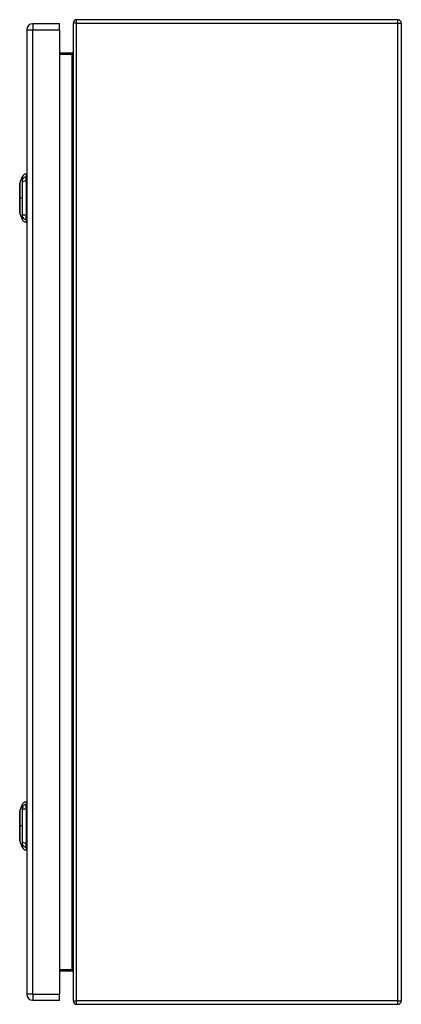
# Model space of a CAD drawing. Header units: inches. Extents: x 17 to 193, y 16 to 116.
# Tile 6 of 7: x 130 to 139, y 55 to 79. Entities that reach past the tile are written whole.
import ezdxf

# ---------------------------------------------------------------- set-up
doc = ezdxf.new("R2010")
doc.units = ezdxf.units.IN
doc.header["$MEASUREMENT"] = 0
doc.layers.add('Visible Edges(ANSI)', color=7, linetype='Continuous', lineweight=25)
doc.layers.add('Visible Tangent Edges(ANSI)', color=7, linetype='Continuous', lineweight=25)

msp = doc.modelspace()

# ---------------------------------------------------------------- linework, layer by layer
at = {"layer": 'Visible Edges(ANSI)'}
for p, q in [((139.259, 78.509), (131.427, 78.509)), ((130.209, 78.264), (130.209, 54.753)), ((131.009, 78.41), (130.355, 78.41)), ((131.009, 78.264), (131.009, 78.41)), ((131.009, 78.264), (131.009, 54.753)), ((131.343, 78.425), (131.343, 54.593)), ((139.343, 78.425), (139.343, 54.593)), ((131.312, 77.696), (131.009, 77.696)), ((130.039, 74.517), (130.101, 74.677)), ((130.193, 74.751), (130.193, 74.683)), ((130.193, 74.572), (130.193, 74.683)), ((130.193, 74.572), (130.193, 73.748)), ((130.101, 73.644), (130.039, 73.803)), ((130.193, 73.638), (130.193, 73.748)), ((130.193, 73.638), (130.193, 73.57)), ((130.039, 59.214), (130.101, 59.374)), ((130.193, 59.448), (130.193, 59.38)), ((130.193, 59.269), (130.193, 59.38)), ((130.193, 59.269), (130.193, 58.445)), ((130.101, 58.341), (130.039, 58.5)), ((130.193, 58.335), (130.193, 58.445)), ((130.193, 58.335), (130.193, 58.267)), ((131.009, 55.322), (131.312, 55.322)), ((131.009, 54.607), (131.009, 54.753)), ((130.355, 54.607), (131.009, 54.607)), ((131.427, 54.509), (139.259, 54.509))]:
    msp.add_line(p, q, dxfattribs=at)
at = {"layer": 'Visible Edges(ANSI)', "flags": 128}
for points in [[(130.038, 74.515), (130.038, 74.515), (130.038, 74.514), (130.038, 74.511), (130.038, 74.508), (130.038, 74.505), (130.038, 74.5), (130.038, 74.495), (130.038, 74.488), (130.038, 74.481), (130.038, 74.473), (130.038, 74.465), (130.038, 74.455), (130.038, 74.445), (130.038, 74.435), (130.038, 74.423), (130.038, 74.411), (130.038, 74.399), (130.038, 74.386), (130.038, 74.372), (130.038, 74.358), (130.038, 74.343), (130.038, 74.328), (130.038, 74.312), (130.038, 74.296), (130.038, 74.28), (130.038, 74.264), (130.038, 74.247), (130.038, 74.23), (130.038, 74.213), (130.038, 74.195), (130.038, 74.178), (130.038, 74.16), (130.038, 74.143), (130.038, 74.126), (130.038, 74.108), (130.038, 74.091), (130.038, 74.074), (130.038, 74.057), (130.038, 74.041), (130.038, 74.024), (130.038, 74.008), (130.038, 73.993), (130.038, 73.978), (130.038, 73.963), (130.038, 73.949), (130.038, 73.935), (130.038, 73.921), (130.038, 73.909), (130.038, 73.897), (130.038, 73.886), (130.038, 73.875), (130.038, 73.865), (130.038, 73.856), (130.038, 73.847), (130.038, 73.839), (130.038, 73.832), (130.038, 73.826), (130.038, 73.82), (130.038, 73.816), (130.038, 73.812), (130.038, 73.809), (130.038, 73.807), (130.038, 73.806), (130.038, 73.805)], [(130.038, 59.212), (130.038, 59.212), (130.038, 59.211), (130.038, 59.208), (130.038, 59.205), (130.038, 59.202), (130.038, 59.197), (130.038, 59.192), (130.038, 59.185), (130.038, 59.178), (130.038, 59.17), (130.038, 59.162), (130.038, 59.152), (130.038, 59.142), (130.038, 59.132), (130.038, 59.12), (130.038, 59.108), (130.038, 59.096), (130.038, 59.083), (130.038, 59.069), (130.038, 59.055), (130.038, 59.04), (130.038, 59.025), (130.038, 59.009), (130.038, 58.993), (130.038, 58.977), (130.038, 58.961), (130.038, 58.944), (130.038, 58.927), (130.038, 58.91), (130.038, 58.892), (130.038, 58.875), (130.038, 58.857), (130.038, 58.84), (130.038, 58.823), (130.038, 58.805), (130.038, 58.788), (130.038, 58.771), (130.038, 58.754), (130.038, 58.738), (130.038, 58.721), (130.038, 58.705), (130.038, 58.69), (130.038, 58.675), (130.038, 58.66), (130.038, 58.646), (130.038, 58.632), (130.038, 58.618), (130.038, 58.606), (130.038, 58.594), (130.038, 58.583), (130.038, 58.572), (130.038, 58.562), (130.038, 58.553), (130.038, 58.544), (130.038, 58.536), (130.038, 58.529), (130.038, 58.523), (130.038, 58.517), (130.038, 58.513), (130.038, 58.509), (130.038, 58.506), (130.038, 58.504), (130.038, 58.503), (130.038, 58.502)]]:
    msp.add_lwpolyline(points, dxfattribs=at)
at = {"layer": 'Visible Edges(ANSI)'}
for centre, radius, start, end in [((131.427, 78.425), 0.084, 90, 180), ((139.259, 78.425), 0.084, 0, 90), ((130.355, 78.264), 0.146, 90, 180), ((131.312, 77.727), 0.031, 270, 0), ((130.211, 74.634), 0.118, 98.6009, 158.7495), ((130.185, 74.692), 0.0394, 53.1301, 78.463), ((130.043, 74.515), 0.00492, 158.7495, 179.7912), ((130.043, 73.805), 0.00492, 180.2088, 201.2505), ((130.211, 73.686), 0.118, 201.2505, 261.3991), ((130.185, 73.629), 0.0394, 281.537, 306.8699), ((130.211, 59.331), 0.118, 98.6009, 158.7495), ((130.185, 59.389), 0.0394, 53.1301, 78.463), ((130.043, 59.212), 0.00492, 158.7495, 179.7912), ((130.043, 58.502), 0.00492, 180.2088, 201.2505), ((130.211, 58.383), 0.118, 201.2505, 261.3991), ((130.185, 58.326), 0.0394, 281.537, 306.8699), ((131.312, 55.291), 0.031, 0, 90), ((130.355, 54.753), 0.146, 180, 270), ((131.427, 54.593), 0.084, 180, 270), ((139.259, 54.593), 0.084, 270, 0)]:
    msp.add_arc(centre, radius, start, end, dxfattribs=at)
at = {"layer": 'Visible Tangent Edges(ANSI)'}
for p, q in [((131.427, 78.425), (131.427, 78.509)), ((139.259, 78.425), (139.259, 78.509)), ((130.209, 78.264), (130.355, 78.264)), ((130.355, 78.41), (130.355, 78.264)), ((130.355, 54.753), (130.355, 78.264)), ((130.355, 78.264), (131.009, 78.264)), ((131.427, 78.425), (131.343, 78.425)), ((131.427, 54.593), (131.427, 78.425)), ((131.427, 78.425), (139.259, 78.425)), ((139.259, 78.425), (139.343, 78.425)), ((139.259, 54.593), (139.259, 78.425)), ((131.009, 77.665), (131.312, 77.665)), ((131.312, 77.696), (131.312, 77.665)), ((131.312, 77.665), (131.312, 55.353)), ((130.038, 74.16), (130.039, 74.16)), ((130.101, 74.16), (130.039, 74.16)), ((130.038, 58.857), (130.039, 58.857)), ((130.101, 58.857), (130.039, 58.857)), ((131.312, 55.353), (131.009, 55.353)), ((131.312, 55.322), (131.312, 55.353)), ((130.355, 54.753), (130.209, 54.753)), ((130.355, 54.753), (130.355, 54.607)), ((130.355, 54.753), (131.009, 54.753)), ((131.343, 54.593), (131.427, 54.593)), ((131.427, 54.509), (131.427, 54.593)), ((139.259, 54.593), (131.427, 54.593)), ((139.259, 54.509), (139.259, 54.593)), ((139.259, 54.593), (139.343, 54.593))]:
    msp.add_line(p, q, dxfattribs=at)
at = {"layer": 'Visible Tangent Edges(ANSI)', "flags": 128}
for points in [[(130.101, 74.677), (130.101, 74.677), (130.101, 74.676), (130.101, 74.676), (130.101, 74.675), (130.101, 74.673), (130.101, 74.672), (130.101, 74.67), (130.1, 74.668), (130.1, 74.666), (130.1, 74.663), (130.1, 74.661), (130.1, 74.657), (130.1, 74.654), (130.1, 74.651), (130.1, 74.647), (130.1, 74.643), (130.1, 74.639), (130.1, 74.634), (130.1, 74.629), (130.1, 74.624), (130.099, 74.619), (130.099, 74.614), (130.099, 74.608), (130.099, 74.6)], [(130.038, 74.435), (130.038, 74.441), (130.038, 74.447), (130.038, 74.453), (130.038, 74.459), (130.038, 74.465), (130.038, 74.47), (130.038, 74.475), (130.038, 74.48), (130.038, 74.484), (130.039, 74.488), (130.039, 74.492), (130.039, 74.496), (130.039, 74.499), (130.039, 74.502), (130.039, 74.505), (130.039, 74.508), (130.039, 74.51), (130.039, 74.512), (130.039, 74.513), (130.039, 74.515), (130.039, 74.516), (130.039, 74.516), (130.039, 74.517), (130.039, 74.517)], [(130.038, 74.388), (130.038, 74.39), (130.038, 74.392), (130.038, 74.394), (130.038, 74.396), (130.038, 74.398), (130.038, 74.4), (130.038, 74.402), (130.038, 74.404), (130.038, 74.406), (130.038, 74.408), (130.038, 74.41), (130.038, 74.412), (130.038, 74.414), (130.038, 74.416), (130.038, 74.418), (130.038, 74.42), (130.038, 74.422), (130.038, 74.424), (130.038, 74.426), (130.038, 74.428), (130.038, 74.429), (130.038, 74.431), (130.038, 74.433), (130.038, 74.435)], [(130.099, 74.6), (130.099, 74.599), (130.099, 74.599), (130.099, 74.598), (130.099, 74.597), (130.099, 74.597), (130.099, 74.596), (130.099, 74.595), (130.099, 74.594), (130.099, 74.593), (130.099, 74.593), (130.099, 74.592), (130.099, 74.591), (130.099, 74.59), (130.099, 74.589), (130.099, 74.588), (130.099, 74.587), (130.099, 74.586), (130.099, 74.585), (130.099, 74.584), (130.099, 74.583), (130.099, 74.582), (130.099, 74.581), (130.099, 74.58), (130.099, 74.579)], [(130.099, 74.579), (130.099, 74.578), (130.099, 74.577), (130.099, 74.576), (130.099, 74.574), (130.099, 74.573), (130.099, 74.572), (130.099, 74.571), (130.099, 74.57), (130.099, 74.569), (130.099, 74.567), (130.099, 74.566), (130.099, 74.565), (130.099, 74.564), (130.099, 74.562), (130.099, 74.561), (130.099, 74.56), (130.099, 74.558), (130.099, 74.557), (130.099, 74.556), (130.099, 74.554), (130.099, 74.553), (130.099, 74.552), (130.099, 74.55), (130.099, 74.549)], [(130.099, 74.549), (130.099, 74.531), (130.099, 74.515), (130.099, 74.5), (130.1, 74.484), (130.1, 74.469), (130.1, 74.453), (130.1, 74.437), (130.1, 74.421), (130.1, 74.405), (130.1, 74.389), (130.1, 74.373), (130.1, 74.357), (130.1, 74.341), (130.1, 74.324), (130.1, 74.308), (130.1, 74.292), (130.101, 74.275), (130.101, 74.259), (130.101, 74.243), (130.101, 74.226), (130.101, 74.21), (130.101, 74.193), (130.101, 74.177), (130.101, 74.16)], [(130.039, 74.16), (130.039, 74.17), (130.039, 74.181), (130.039, 74.191), (130.039, 74.201), (130.039, 74.211), (130.039, 74.222), (130.039, 74.232), (130.039, 74.242), (130.039, 74.252), (130.039, 74.262), (130.039, 74.272), (130.039, 74.281), (130.039, 74.291), (130.039, 74.3), (130.038, 74.31), (130.038, 74.319), (130.038, 74.328), (130.038, 74.337), (130.038, 74.346), (130.038, 74.355), (130.038, 74.363), (130.038, 74.372), (130.038, 74.38), (130.038, 74.388)], [(130.038, 73.933), (130.038, 73.941), (130.038, 73.949), (130.038, 73.957), (130.038, 73.966), (130.038, 73.974), (130.038, 73.983), (130.038, 73.992), (130.038, 74.001), (130.038, 74.011), (130.039, 74.02), (130.039, 74.03), (130.039, 74.039), (130.039, 74.049), (130.039, 74.059), (130.039, 74.069), (130.039, 74.079), (130.039, 74.089), (130.039, 74.099), (130.039, 74.109), (130.039, 74.119), (130.039, 74.129), (130.039, 74.14), (130.039, 74.15), (130.039, 74.16)], [(130.101, 74.16), (130.101, 74.144), (130.101, 74.127), (130.101, 74.111), (130.101, 74.094), (130.101, 74.078), (130.101, 74.061), (130.101, 74.045), (130.1, 74.028), (130.1, 74.012), (130.1, 73.996), (130.1, 73.98), (130.1, 73.963), (130.1, 73.947), (130.1, 73.931), (130.1, 73.915), (130.1, 73.899), (130.1, 73.883), (130.1, 73.868), (130.1, 73.852), (130.1, 73.836), (130.099, 73.821), (130.099, 73.805), (130.099, 73.79), (130.099, 73.772)], [(130.038, 73.886), (130.038, 73.887), (130.038, 73.889), (130.038, 73.891), (130.038, 73.893), (130.038, 73.895), (130.038, 73.896), (130.038, 73.898), (130.038, 73.9), (130.038, 73.902), (130.038, 73.904), (130.038, 73.906), (130.038, 73.908), (130.038, 73.91), (130.038, 73.912), (130.038, 73.914), (130.038, 73.916), (130.038, 73.918), (130.038, 73.92), (130.038, 73.922), (130.038, 73.924), (130.038, 73.926), (130.038, 73.928), (130.038, 73.93), (130.038, 73.933)], [(130.039, 73.803), (130.039, 73.803), (130.039, 73.804), (130.039, 73.805), (130.039, 73.806), (130.039, 73.807), (130.039, 73.809), (130.039, 73.811), (130.039, 73.813), (130.039, 73.815), (130.039, 73.818), (130.039, 73.821), (130.039, 73.825), (130.039, 73.828), (130.039, 73.832), (130.038, 73.836), (130.038, 73.841), (130.038, 73.846), (130.038, 73.851), (130.038, 73.856), (130.038, 73.861), (130.038, 73.867), (130.038, 73.873), (130.038, 73.879), (130.038, 73.886)], [(130.099, 73.772), (130.099, 73.769), (130.099, 73.766), (130.099, 73.763), (130.099, 73.761), (130.099, 73.758), (130.099, 73.756), (130.099, 73.753), (130.099, 73.751), (130.099, 73.748), (130.099, 73.746), (130.099, 73.744), (130.099, 73.741), (130.099, 73.739), (130.099, 73.737), (130.099, 73.735), (130.099, 73.733), (130.099, 73.731), (130.099, 73.73), (130.099, 73.728), (130.099, 73.726), (130.099, 73.725), (130.099, 73.723), (130.099, 73.722), (130.099, 73.72)], [(130.099, 73.72), (130.099, 73.712), (130.099, 73.706), (130.099, 73.701), (130.1, 73.696), (130.1, 73.691), (130.1, 73.686), (130.1, 73.682), (130.1, 73.678), (130.1, 73.674), (130.1, 73.67), (130.1, 73.666), (130.1, 73.663), (130.1, 73.66), (130.1, 73.657), (130.1, 73.655), (130.1, 73.652), (130.101, 73.65), (130.101, 73.648), (130.101, 73.647), (130.101, 73.646), (130.101, 73.645), (130.101, 73.644), (130.101, 73.644), (130.101, 73.644)], [(130.101, 59.374), (130.101, 59.374), (130.101, 59.373), (130.101, 59.373), (130.101, 59.372), (130.101, 59.37), (130.101, 59.369), (130.101, 59.367), (130.1, 59.365), (130.1, 59.363), (130.1, 59.36), (130.1, 59.358), (130.1, 59.354), (130.1, 59.351), (130.1, 59.348), (130.1, 59.344), (130.1, 59.34), (130.1, 59.336), (130.1, 59.331), (130.1, 59.326), (130.1, 59.321), (130.099, 59.316), (130.099, 59.311), (130.099, 59.305), (130.099, 59.297)], [(130.099, 59.297), (130.099, 59.296), (130.099, 59.296), (130.099, 59.295), (130.099, 59.294), (130.099, 59.294), (130.099, 59.293), (130.099, 59.292), (130.099, 59.291), (130.099, 59.29), (130.099, 59.29), (130.099, 59.289), (130.099, 59.288), (130.099, 59.287), (130.099, 59.286), (130.099, 59.285), (130.099, 59.284), (130.099, 59.283), (130.099, 59.282), (130.099, 59.281), (130.099, 59.28), (130.099, 59.279), (130.099, 59.278), (130.099, 59.277), (130.099, 59.276)], [(130.038, 59.132), (130.038, 59.138), (130.038, 59.144), (130.038, 59.15), (130.038, 59.156), (130.038, 59.162), (130.038, 59.167), (130.038, 59.172), (130.038, 59.177), (130.038, 59.181), (130.039, 59.185), (130.039, 59.189), (130.039, 59.193), (130.039, 59.196), (130.039, 59.199), (130.039, 59.202), (130.039, 59.205), (130.039, 59.207), (130.039, 59.209), (130.039, 59.21), (130.039, 59.212), (130.039, 59.213), (130.039, 59.213), (130.039, 59.214), (130.039, 59.214)], [(130.038, 59.085), (130.038, 59.087), (130.038, 59.089), (130.038, 59.091), (130.038, 59.093), (130.038, 59.095), (130.038, 59.097), (130.038, 59.099), (130.038, 59.101), (130.038, 59.103), (130.038, 59.105), (130.038, 59.107), (130.038, 59.109), (130.038, 59.111), (130.038, 59.113), (130.038, 59.115), (130.038, 59.117), (130.038, 59.119), (130.038, 59.121), (130.038, 59.123), (130.038, 59.125), (130.038, 59.126), (130.038, 59.128), (130.038, 59.13), (130.038, 59.132)], [(130.039, 58.857), (130.039, 58.867), (130.039, 58.878), (130.039, 58.888), (130.039, 58.898), (130.039, 58.908), (130.039, 58.919), (130.039, 58.929), (130.039, 58.939), (130.039, 58.949), (130.039, 58.959), (130.039, 58.969), (130.039, 58.978), (130.039, 58.988), (130.039, 58.997), (130.038, 59.007), (130.038, 59.016), (130.038, 59.025), (130.038, 59.034), (130.038, 59.043), (130.038, 59.052), (130.038, 59.06), (130.038, 59.069), (130.038, 59.077), (130.038, 59.085)], [(130.099, 59.276), (130.099, 59.275), (130.099, 59.274), (130.099, 59.273), (130.099, 59.271), (130.099, 59.27), (130.099, 59.269), (130.099, 59.268), (130.099, 59.267), (130.099, 59.266), (130.099, 59.264), (130.099, 59.263), (130.099, 59.262), (130.099, 59.261), (130.099, 59.259), (130.099, 59.258), (130.099, 59.257), (130.099, 59.255), (130.099, 59.254), (130.099, 59.253), (130.099, 59.251), (130.099, 59.25), (130.099, 59.249), (130.099, 59.247), (130.099, 59.246)], [(130.099, 59.246), (130.099, 59.228), (130.099, 59.212), (130.099, 59.197), (130.1, 59.181), (130.1, 59.166), (130.1, 59.15), (130.1, 59.134), (130.1, 59.118), (130.1, 59.102), (130.1, 59.086), (130.1, 59.07), (130.1, 59.054), (130.1, 59.038), (130.1, 59.021), (130.1, 59.005), (130.1, 58.989), (130.101, 58.972), (130.101, 58.956), (130.101, 58.94), (130.101, 58.923), (130.101, 58.907), (130.101, 58.89), (130.101, 58.874), (130.101, 58.857)], [(130.038, 58.63), (130.038, 58.638), (130.038, 58.646), (130.038, 58.654), (130.038, 58.663), (130.038, 58.671), (130.038, 58.68), (130.038, 58.689), (130.038, 58.698), (130.038, 58.708), (130.039, 58.717), (130.039, 58.727), (130.039, 58.736), (130.039, 58.746), (130.039, 58.756), (130.039, 58.766), (130.039, 58.776), (130.039, 58.786), (130.039, 58.796), (130.039, 58.806), (130.039, 58.816), (130.039, 58.826), (130.039, 58.837), (130.039, 58.847), (130.039, 58.857)], [(130.101, 58.857), (130.101, 58.841), (130.101, 58.824), (130.101, 58.808), (130.101, 58.791), (130.101, 58.775), (130.101, 58.758), (130.101, 58.742), (130.1, 58.725), (130.1, 58.709), (130.1, 58.693), (130.1, 58.677), (130.1, 58.66), (130.1, 58.644), (130.1, 58.628), (130.1, 58.612), (130.1, 58.596), (130.1, 58.58), (130.1, 58.565), (130.1, 58.549), (130.1, 58.533), (130.099, 58.518), (130.099, 58.502), (130.099, 58.487), (130.099, 58.469)], [(130.038, 58.583), (130.038, 58.584), (130.038, 58.586), (130.038, 58.588), (130.038, 58.59), (130.038, 58.592), (130.038, 58.593), (130.038, 58.595), (130.038, 58.597), (130.038, 58.599), (130.038, 58.601), (130.038, 58.603), (130.038, 58.605), (130.038, 58.607), (130.038, 58.609), (130.038, 58.611), (130.038, 58.613), (130.038, 58.615), (130.038, 58.617), (130.038, 58.619), (130.038, 58.621), (130.038, 58.623), (130.038, 58.625), (130.038, 58.627), (130.038, 58.63)], [(130.039, 58.5), (130.039, 58.5), (130.039, 58.501), (130.039, 58.502), (130.039, 58.503), (130.039, 58.504), (130.039, 58.506), (130.039, 58.508), (130.039, 58.51), (130.039, 58.512), (130.039, 58.515), (130.039, 58.518), (130.039, 58.522), (130.039, 58.525), (130.039, 58.529), (130.038, 58.533), (130.038, 58.538), (130.038, 58.543), (130.038, 58.548), (130.038, 58.553), (130.038, 58.558), (130.038, 58.564), (130.038, 58.57), (130.038, 58.576), (130.038, 58.583)], [(130.099, 58.469), (130.099, 58.466), (130.099, 58.463), (130.099, 58.46), (130.099, 58.458), (130.099, 58.455), (130.099, 58.453), (130.099, 58.45), (130.099, 58.448), (130.099, 58.445), (130.099, 58.443), (130.099, 58.441), (130.099, 58.438), (130.099, 58.436), (130.099, 58.434), (130.099, 58.432), (130.099, 58.43), (130.099, 58.428), (130.099, 58.427), (130.099, 58.425), (130.099, 58.423), (130.099, 58.422), (130.099, 58.42), (130.099, 58.419), (130.099, 58.417)], [(130.099, 58.417), (130.099, 58.409), (130.099, 58.403), (130.099, 58.398), (130.1, 58.393), (130.1, 58.388), (130.1, 58.383), (130.1, 58.379), (130.1, 58.375), (130.1, 58.371), (130.1, 58.367), (130.1, 58.363), (130.1, 58.36), (130.1, 58.357), (130.1, 58.354), (130.1, 58.352), (130.1, 58.349), (130.101, 58.347), (130.101, 58.345), (130.101, 58.344), (130.101, 58.343), (130.101, 58.342), (130.101, 58.341), (130.101, 58.341), (130.101, 58.341)]]:
    msp.add_lwpolyline(points, dxfattribs=at)
at = {"layer": 'Visible Tangent Edges(ANSI)'}
for centre, major_axis, ratio, start_param, end_param in [((131.312, 77.727), (0, -0.062), 0.5, 0, 1.570796), ((130.213, 74.572), (-0.117, -0.016), 0.948273, 4.754759, 5.892029), ((130.213, 74.534), (-0.118, 0.005), 0.314585, 4.896593, 6.033863), ((130.213, 73.786), (-0.118, -0.005), 0.314585, 0.249322, 1.386592), ((130.213, 73.748), (-0.117, 0.016), 0.948273, 0.391156, 1.528426), ((130.213, 59.269), (-0.117, -0.016), 0.948273, 4.754759, 5.892029), ((130.213, 59.231), (-0.118, 0.005), 0.314585, 4.896593, 6.033863), ((130.213, 58.483), (-0.118, -0.005), 0.314585, 0.249322, 1.386592), ((130.213, 58.445), (-0.117, 0.016), 0.948273, 0.391156, 1.528426), ((131.312, 55.291), (0, 0.062), 0.5, 4.712389, 6.283185)]:
    msp.add_ellipse(centre, major_axis=major_axis, ratio=ratio, start_param=start_param, end_param=end_param, dxfattribs=at)

doc.saveas('drawing.dxf')
